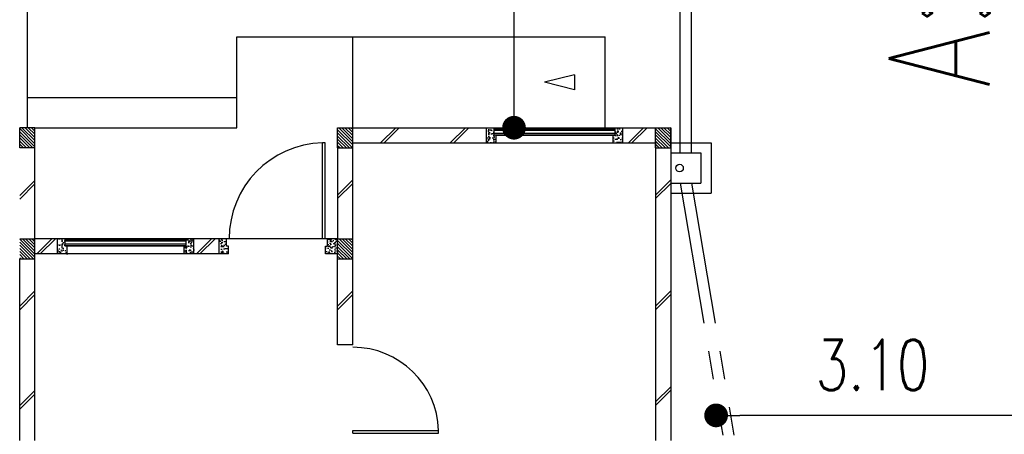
# Model space of a CAD drawing. Header units: millimetres. Extents: x 301 to 1479, y 491 to 1341.
# Tile 63 of 256: x 359.89 to 369.64, y 610.53 to 614.64. Entities that reach past the tile are written whole.
import ezdxf

# ---------------------------------------------------------------- set-up
doc = ezdxf.new("R2010")
doc.units = ezdxf.units.MM
doc.header["$LTSCALE"] = 1.5
doc.header["$MEASUREMENT"] = 0
doc.linetypes.add('PHANTOM2', pattern=[1.25, 0.625, -0.125, 0.125, -0.125, 0.125, -0.125])
for name, color, linetype in [('Blk', 7, 'Continuous'), ('Block', 46, 'Continuous'), ('Boundary Wall', 64, 'Continuous'), ('BWCN', 4, 'Continuous'), ('DIM', 6, 'Continuous'), ('DOOR', 3, 'Continuous'), ('Ele', 8, 'Continuous'), ('HATCH', 7, 'Continuous'), ('Hatch Col. C1 GF Ext.', 84, 'Continuous'), ('Hatch Col. C3 GF', 10, 'Continuous'), ('Hatch Stub Col', 251, 'Continuous'), ('Kerb', 251, 'Continuous'), ('Paving Block', 251, 'Continuous'), ('PVC Pipe 110', 69, 'Continuous'), ('PVC RWP 75', 77, 'Continuous'), ('TEXT', 7, 'Continuous'), ('WINDOW', 1, 'Continuous')]:
    doc.layers.add(name, color=color, linetype=linetype)
doc.styles.add('RS1', font='romans.shx', dxfattribs={"width": 0.75, "height": 0.5})
doc.styles.add('RS2', font='romans.shx', dxfattribs={"width": 0.75, "height": 1})
doc.dimstyles.new('Souillac5', dxfattribs={"dimscale": 0.5, "dimtxt": 0.5, "dimasz": 0.47, "dimexe": 0, "dimexo": 1, "dimgap": 0.5, "dimtad": 1, "dimzin": 0, "dimdsep": 46, "dimtxsty": 'RS1', "dimblk": 'DOT', "dimcen": 3, "dimse1": 1, "dimse2": 1, "dimclrd": 6, "dimclre": 6, "dimclrt": 7, "dimaunit": 1, "dimadec": 0, "dimazin": 0, "dimtfac": 1, "dimtofl": 0, "dimtmove": 1, "dimatfit": 3, "dimfxl": 1, "dimtolj": 1, "dimtzin": 0, "dimlwe": -1, "dimarcsym": 0})
pattern_1 = [(50, (388.26804, 127.90737), (0.071726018, -0.0062752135), [0.0075, -0.0825]), (355, (388.26804, 127.90737), (-0.013875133, 0.075219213), [0.006, -0.066]), (100.451444, (388.27402, 127.90685), (0.057850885, 0.068943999), [0.006374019, -0.070114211]), (46.1842, (388.26804, 127.92737), (0.106724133, -0.016551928), [0.01125, -0.12375]), (96.635635, (388.27693, 127.92599), (0.093466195, 0.09741186), [0.009561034, -0.105171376]), (351.184164, (388.26804, 127.92737), (0.093466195, 0.09741186), [0.009, -0.099]), (21, (388.27804, 127.92237), (0.059690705, -0.040261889), [0.0075, -0.0825]), (326, (388.27804, 127.92237), (0.024331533, 0.072515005), [0.006, -0.066]), (71.451445, (388.283015, 127.91902), (0.084022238, 0.032253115), [0.006374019, -0.070114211]), (37.5, (388.26804, 127.907373), (0.0012159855, 0.0332893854), [0, -0.0652, 0, -0.067, 0, -0.06625]), (7.5, (388.26804, 127.907373), (0.0263069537, 0.0394411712), [0, -0.0382, 0, -0.0637, 0, -0.02525]), (327.5, (388.24574, 127.907373), (0.0533822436, -0.0022554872), [0, -0.025, 0, -0.078, 0, -0.1035]), (317.5, (388.23574, 127.907373), (0.058318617, 0.010010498), [0, -0.0325, 0, -0.0518, 0, -0.0735])]
pattern_2 = [(50, (388.36804, 127.95737), (0.071726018, -0.0062752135), [0.0075, -0.0825]), (355, (388.36804, 127.95737), (-0.013875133, 0.075219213), [0.006, -0.066]), (100.451444, (388.37402, 127.95685), (0.057850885, 0.068943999), [0.006374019, -0.070114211]), (46.1842, (388.36804, 127.97737), (0.106724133, -0.016551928), [0.01125, -0.12375]), (96.635635, (388.37693, 127.97599), (0.093466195, 0.09741186), [0.009561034, -0.105171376]), (351.184164, (388.36804, 127.97737), (0.093466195, 0.09741186), [0.009, -0.099]), (21, (388.37804, 127.97237), (0.059690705, -0.040261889), [0.0075, -0.0825]), (326, (388.37804, 127.97237), (0.024331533, 0.072515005), [0.006, -0.066]), (71.451445, (388.383015, 127.96902), (0.084022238, 0.032253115), [0.006374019, -0.070114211]), (37.5, (388.36804, 127.957373), (0.0012159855, 0.0332893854), [0, -0.0652, 0, -0.067, 0, -0.06625]), (7.5, (388.36804, 127.957373), (0.0263069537, 0.0394411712), [0, -0.0382, 0, -0.0637, 0, -0.02525]), (327.5, (388.34574, 127.957373), (0.0533822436, -0.0022554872), [0, -0.025, 0, -0.078, 0, -0.1035]), (317.5, (388.33574, 127.957373), (0.058318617, 0.010010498), [0, -0.0325, 0, -0.0518, 0, -0.0735])]

# ---------------------------------------------------------------- blocks, each defined once
blk = doc.blocks.new('Dr1000')
at = {"layer": 'DOOR'}
for p, q in [((-50, 0), (-50, 950)), ((-25, 950), (-50, 950)), ((-25, 0), (-25, 950)), ((-25, 0), (-50, 0))]:
    blk.add_line(p, q, dxfattribs=at)
blk.add_arc((-24.4, -0.2), 950.6, 91.54201, 179.98579, dxfattribs=at)
blk = doc.blocks.new('Dr900')
at = {"layer": 'DOOR'}
for p, q in [((-50, 0), (-50, 850)), ((-25, 850), (-50, 850)), ((-25, 0), (-25, 850)), ((-25, 0), (-50, 0))]:
    blk.add_line(p, q, dxfattribs=at)
blk.add_arc((-24.3, -0.3), 850.7, 91.72797, 179.98222, dxfattribs=at)
blk = doc.blocks.new('SSSU-D2')
at = {"layer": 'HATCH'}
h = blk.add_hatch(dxfattribs=at)
h.set_pattern_fill('ANSI31', color=256, scale=0.175, angle=630)
h.set_pattern_definition([(315, (-162.234888, -4.168587), (0.0154679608, 0.0154679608), [])])
h.paths.add_polyline_path([(-3.15, 0), (-3.3, 0), (-3.3, -0.2), (-3.15, -0.2)])
h = blk.add_hatch(dxfattribs=at)
h.set_pattern_fill('ANSI31', color=256, scale=0.175, angle=630)
h.set_pattern_definition([(315, (-165.384888, -4.168587), (0.0154679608, 0.0154679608), [])])
h.paths.add_polyline_path([(0, 0), (-0.15, 0), (-0.15, -0.2), (0, -0.2)])
h = blk.add_hatch(dxfattribs=at)
h.set_pattern_fill('ANSI31', color=256, scale=0.175, angle=630)
h.set_pattern_definition([(315, (-162.234888, -3.068587), (0.0154679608, 0.0154679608), [])])
h.paths.add_polyline_path([(-3.15, -1.1), (-3.3, -1.1), (-3.3, -1.3), (-3.15, -1.3)])
at = {"layer": 'Hatch Col. C1 GF Ext.'}
h = blk.add_hatch(dxfattribs=at)
h.set_pattern_fill('ANSI31', color=256, scale=0.175, angle=-90)
h.set_pattern_definition([(315, (409.424486, 122.722963), (0.0154679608, 0.0154679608), [])])
h.paths.add_polyline_path([(-6.3, 0), (-6.45, 0), (-6.45, -0.2), (-6.3, -0.2)])
at = {"layer": 'Hatch Col. C3 GF'}
h = blk.add_hatch(dxfattribs=at)
h.set_pattern_fill('ANSI31', color=256, scale=0.175, angle=-90)
h.set_pattern_definition([(315, (409.424486, 122.772963), (0.0154679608, 0.0154679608), [])])
h.paths.add_polyline_path([(-6.3, -1.1), (-6.45, -1.1), (-6.45, -1.3), (-6.3, -1.3)])
at = {"layer": 'Hatch Stub Col', "linetype": 'ByBlock'}
h = blk.add_hatch(dxfattribs=at)
h.set_pattern_fill('AR-CONC', color=256, scale=0.01, angle=720)
h.set_pattern_definition(pattern_1)
h.paths.add_polyline_path([(-1.8254, -0.15), (-1.7304, -0.15), (-1.7304, -0.075), (-1.7504, -0.075), (-1.7504, 0), (-1.8254, 0)])
h = blk.add_hatch(dxfattribs=at)
h.set_pattern_fill('AR-CONC', color=256, scale=0.01, angle=720)
h.set_pattern_definition(pattern_1)
h.paths.add_polyline_path([(-0.5704, -0.15), (-0.4754, -0.15), (-0.4754, 0), (-0.5504, 0), (-0.5504, -0.075), (-0.5704, -0.075)])
h = blk.add_hatch(dxfattribs=at)
h.set_pattern_fill('AR-CONC', color=256, scale=0.01, angle=720)
h.set_pattern_definition(pattern_2)
h.paths.add_polyline_path([(-6.0746, -1.25), (-5.9796, -1.25), (-5.9796, -1.175), (-5.9996, -1.175), (-5.9996, -1.1), (-6.0746, -1.1)])
h = blk.add_hatch(dxfattribs=at)
h.set_pattern_fill('AR-CONC', color=256, scale=0.01, angle=720)
h.set_pattern_definition(pattern_2)
h.paths.add_polyline_path([(-4.8196, -1.25), (-4.7246, -1.25), (-4.7246, -1.1), (-4.7996, -1.1), (-4.7996, -1.175), (-4.8196, -1.175)])
h = blk.add_hatch(dxfattribs=at)
h.set_pattern_fill('AR-CONC', color=256, scale=0.01, angle=720)
h.set_pattern_definition(pattern_2)
h.paths.add_polyline_path([(-4.475, -1.25), (-4.38, -1.25), (-4.38, -1.175), (-4.4, -1.175), (-4.4, -1.1), (-4.475, -1.1)])
h = blk.add_hatch(dxfattribs=at)
h.set_pattern_fill('AR-CONC', color=256, scale=0.01, angle=720)
h.set_pattern_definition([(50, (388.26804, 127.95737), (0.071726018, -0.0062752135), [0.0075, -0.0825]), (355, (388.26804, 127.95737), (-0.013875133, 0.075219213), [0.006, -0.066]), (100.451444, (388.27402, 127.95685), (0.057850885, 0.068943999), [0.006374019, -0.070114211]), (46.1842, (388.26804, 127.97737), (0.106724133, -0.016551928), [0.01125, -0.12375]), (96.635635, (388.27693, 127.97599), (0.093466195, 0.09741186), [0.009561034, -0.105171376]), (351.184164, (388.26804, 127.97737), (0.093466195, 0.09741186), [0.009, -0.099]), (21, (388.27804, 127.97237), (0.059690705, -0.040261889), [0.0075, -0.0825]), (326, (388.27804, 127.97237), (0.024331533, 0.072515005), [0.006, -0.066]), (71.451445, (388.283015, 127.96902), (0.084022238, 0.032253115), [0.006374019, -0.070114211]), (37.5, (388.26804, 127.957373), (0.0012159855, 0.0332893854), [0, -0.0652, 0, -0.067, 0, -0.06625]), (7.5, (388.26804, 127.957373), (0.0263069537, 0.0394411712), [0, -0.0382, 0, -0.0637, 0, -0.02525]), (327.5, (388.24574, 127.957373), (0.0533822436, -0.0022554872), [0, -0.025, 0, -0.078, 0, -0.1035]), (317.5, (388.23574, 127.957373), (0.058318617, 0.010010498), [0, -0.0325, 0, -0.0518, 0, -0.0735])])
h.paths.add_polyline_path([(-3.42, -1.25), (-3.3, -1.25), (-3.3, -1.1), (-3.4, -1.1), (-3.4, -1.175), (-3.42, -1.175)])
at = {"layer": 'Block', "linetype": 'ByBlock'}
for p, q in [((-3.15, 0), (-1.8254, 0)), ((-0.4754, 0), (-0.15, 0)), ((0, 0), (0, -3.1)), ((-3.15, -0.15), (-1.8254, -0.15)), ((-0.4754, -0.15), (-0.15, -0.15)), ((-0.15, -0.15), (-0.15, -3.1)), ((-6.3, -1.1), (-6.3, -0.2)), ((-3.3, -0.2), (-3.3, -1.1)), ((-3.15, -1.1), (-3.15, -0.2)), ((-6.0746, -1.1), (-6.3, -1.1)), ((-4.475, -1.1), (-4.7246, -1.1)), ((-6.0746, -1.25), (-6.3, -1.25)), ((-4.475, -1.25), (-4.7246, -1.25)), ((-6.45, -3.1), (-6.45, -1.3)), ((-6.3, -3.1), (-6.3, -1.3)), ((-3.3, -2.15), (-3.3, -1.3)), ((-3.15, -2.15), (-3.15, -1.3)), ((-3.15, -2.15), (-3.3, -2.15))]:
    blk.add_line(p, q, dxfattribs=at)
at = {"layer": 'Boundary Wall', "linetype": 'ByBlock'}
blk.add_line((-6.375, 1.555), (-6.375, 0), dxfattribs=at)
at = {"layer": 'BWCN'}
for p, q in [((-3.3, 0), (-3.15, 0)), ((-3.3, -0.2), (-3.3, 0)), ((-3.15, -0.2), (-3.15, 0)), ((-1.8254, -0.15), (-1.8254, 0)), ((-1.8254, 0), (-1.7504, 0)), ((-1.7504, -0.075), (-1.7504, 0)), ((-0.5504, -0.075), (-0.5504, 0)), ((-0.5504, 0), (-0.4754, 0)), ((-0.4754, -0.15), (-0.4754, 0)), ((-0.15, 0), (0, 0)), ((-0.15, -0.2), (-0.15, 0)), ((0, -0.2), (0, 0)), ((-6.45, -0.2), (-6.45, 0)), ((-6.3, 0), (-6.45, 0)), ((-6.3, -0.2), (-6.3, 0)), ((-1.7304, -0.075), (-1.7504, -0.075)), ((-1.7304, -0.15), (-1.7304, -0.075)), ((-0.5704, -0.15), (-0.5704, -0.075)), ((-0.5704, -0.075), (-0.5504, -0.075)), ((-1.8254, -0.15), (-1.7304, -0.15)), ((-0.5704, -0.15), (-0.4754, -0.15)), ((-6.3, -0.2), (-6.45, -0.2)), ((-3.3, -0.2), (-3.15, -0.2)), ((-0.15, -0.2), (0, -0.2)), ((-6.45, -1.1), (-6.3, -1.1)), ((-6.3, -1.3), (-6.3, -1.1)), ((-6.0746, -1.25), (-6.0746, -1.1)), ((-5.9996, -1.1), (-6.0746, -1.1)), ((-5.9996, -1.175), (-5.9996, -1.1)), ((-4.7996, -1.175), (-4.7996, -1.1)), ((-4.7246, -1.1), (-4.7996, -1.1)), ((-4.7246, -1.25), (-4.7246, -1.1)), ((-4.4, -1.1), (-4.475, -1.1)), ((-4.475, -1.25), (-4.475, -1.1)), ((-4.4, -1.175), (-4.4, -1.1)), ((-3.3, -1.1), (-3.4, -1.1)), ((-3.4, -1.175), (-3.4, -1.1)), ((-3.3, -1.1), (-3.15, -1.1)), ((-3.3, -1.3), (-3.3, -1.1)), ((-3.15, -1.3), (-3.15, -1.1)), ((-5.9796, -1.25), (-6.0746, -1.25)), ((-5.9796, -1.175), (-5.9996, -1.175)), ((-5.9796, -1.25), (-5.9796, -1.175)), ((-4.8196, -1.25), (-4.8196, -1.175)), ((-4.8196, -1.175), (-4.7996, -1.175)), ((-4.7246, -1.25), (-4.8196, -1.25)), ((-4.38, -1.25), (-4.475, -1.25)), ((-4.38, -1.175), (-4.4, -1.175)), ((-4.38, -1.25), (-4.38, -1.175)), ((-3.42, -1.25), (-3.42, -1.175)), ((-3.42, -1.175), (-3.4, -1.175)), ((-3.3, -1.25), (-3.42, -1.25)), ((-6.45, -1.3), (-6.3, -1.3)), ((-3.3, -1.3), (-3.15, -1.3))]:
    blk.add_line(p, q, dxfattribs=at)
at = {"layer": 'Ele'}
for p, q in [((-4.3, 0), (-4.3, 0.9)), ((-4.3, 0.9), (-0.65, 0.9)), ((-3.15, 0), (-3.15, 0.9)), ((-0.65, 0), (-0.65, 0.9)), ((-6.375, 0.3), (-4.3, 0.3)), ((-1.7504, 0), (-0.5504, 0)), ((-6.3, 0), (-4.3, 0)), ((-1.7504, -0.01), (-0.5504, -0.01)), ((-1.7504, -0.07), (-0.5504, -0.07)), ((-1.7304, -0.075), (-0.5704, -0.075)), ((-1.7304, -0.15), (-0.5704, -0.15)), ((-4.7996, -1.1), (-5.9996, -1.1)), ((-4.7996, -1.11), (-5.9996, -1.11)), ((-4.7996, -1.17), (-5.9996, -1.17)), ((-3.4, -1.1), (-4.4, -1.1)), ((-4.8196, -1.175), (-5.9796, -1.175)), ((-4.8196, -1.25), (-5.9796, -1.25))]:
    blk.add_line(p, q, dxfattribs=at)
at = {"layer": 'Ele', "linetype": 'ByBlock'}
blk.add_line((-0.9515, 0.525), (-0.9515, 0.375), dxfattribs=at)
at = {"layer": 'HATCH'}
for p, q in [((-2.7249, 0), (-2.8749, -0.15)), ((-2.6895, 0), (-2.8395, -0.15)), ((-2.0338, 0), (-2.1838, -0.15)), ((-1.9985, 0), (-2.1485, -0.15)), ((-0.2697, 0), (-0.4197, -0.15)), ((-0.2343, 0), (-0.3843, -0.15)), ((-6.3, -0.5223), (-6.45, -0.6723)), ((-6.3, -0.5576), (-6.45, -0.7076)), ((-3.15, -0.5167), (-3.3, -0.6667)), ((-3.15, -0.552), (-3.3, -0.702)), ((0, -0.5167), (-0.15, -0.6667)), ((0, -0.552), (-0.15, -0.702)), ((-6.1317, -1.1), (-6.2817, -1.25)), ((-6.0964, -1.1), (-6.2464, -1.25)), ((-4.5497, -1.1), (-4.6997, -1.25)), ((-4.5144, -1.1), (-4.6644, -1.25)), ((-6.3, -1.6174), (-6.45, -1.7674)), ((-6.3, -1.6528), (-6.45, -1.8028)), ((-3.15, -1.6174), (-3.3, -1.7674)), ((-3.15, -1.6528), (-3.3, -1.8028)), ((0, -1.6174), (-0.15, -1.7674)), ((0, -1.6528), (-0.15, -1.8028)), ((-6.3, -2.603), (-6.45, -2.753)), ((0, -2.5664), (-0.15, -2.7164)), ((0, -2.6018), (-0.15, -2.7518)), ((-6.3, -2.6384), (-6.45, -2.7884))]:
    blk.add_line(p, q, dxfattribs=at)
at = {"layer": 'Kerb'}
for p, q in [((0, -0.15), (0.4, -0.15)), ((0.4, -0.15), (0.4, -0.65)), ((0, -0.25), (0.3, -0.25)), ((0.3, -0.25), (0.3, -0.55)), ((0, -0.55), (0.3, -0.55)), ((0, -0.65), (0.4, -0.65))]:
    blk.add_line(p, q, dxfattribs=at)
at = {"layer": 'Paving Block', "linetype": 'ByBlock'}
for p in [(-0.9515, 0.525), (-0.9515, 0.375)]:
    blk.add_line(p, (-1.2515, 0.45), dxfattribs=at)
at = {"layer": 'PVC Pipe 110', "linetype": 'PHANTOM2', "ltscale": 1.5}
for p, q in [((0.095, -0.25), (0.095, 2.15)), ((0.205, -0.25), (0.205, 2.15)), ((0.0942, -0.55), (0.7942, -4.7)), ((0.2058, -0.55), (0.9058, -4.7))]:
    blk.add_line(p, q, dxfattribs=at)
at = {"layer": 'PVC RWP 75'}
blk.add_circle((0.0875, -0.4), 0.0375, dxfattribs=at)
blk.add_circle((0.0875, -0.4), 0.0375, dxfattribs=at)
blk.add_circle((0.0875, -0.4), 0.0375, dxfattribs=at)
at = {"layer": 'WINDOW'}
for p, q in [((-1.7504, -0.025), (-0.5504, -0.025)), ((-1.7504, -0.055), (-0.5504, -0.055)), ((-4.7996, -1.125), (-5.9996, -1.125)), ((-4.7996, -1.155), (-5.9996, -1.155))]:
    blk.add_line(p, q, dxfattribs=at)
at = {"layer": 'DOOR', "xscale": 0.001, "yscale": 0.001, "zscale": 0.001}
blk.add_blockref('Dr1000', (-3.4, -1.1), dxfattribs=at)
at = {"layer": 'DOOR', "xscale": 0.001, "yscale": 0.001, "zscale": 0.001, "rotation": 270}
blk.add_blockref('Dr900', (-3.15, -3.05), dxfattribs=at)
blk = doc.blocks.new('_DOT')
at = {"color": 0, "linetype": 'ByBlock'}
blk.add_line((-0.5, 0), (-1, 0), dxfattribs=at)
at = {"color": 0, "linetype": 'ByBlock', "const_width": 0.5}
blk.add_lwpolyline([(-0.25, 0, 1), (0.25, 0, 1)], format="xyb", close=True, dxfattribs=at)
blk = doc.blocks.new('*D44')
at = {"layer": 'DEFPOINTS', "color": 0, "transparency": 16777216}
for p in [(364.7851, 620.769), (364.9253, 620.769), (364.9253, 613.569)]:
    blk.add_point(p, dxfattribs=at)
at = {"layer": 'DIM', "color": 6, "lineweight": -2, "transparency": 16777216}
blk.add_line((364.7851, 613.804), (364.7851, 620.534), dxfattribs=at)
at = {"layer": 'DIM', "color": 6, "lineweight": -2, "transparency": 16777216, "xscale": 0.235, "yscale": 0.235, "zscale": 0.235}
for p, rotation in [((364.7851, 620.769), 90), ((364.7851, 613.569), 270)]:
    blk.add_blockref('_DOT', p, dxfattribs=dict(at, rotation=rotation))
at = {"layer": 'DIM', "color": 7, "transparency": 16777216, "insert": (364.2851, 617.169), "char_height": 0.5, "attachment_point": 5, "rotation": 90, "style": 'RS1'}
blk.add_mtext('\\A1;7.20', dxfattribs=at)
blk = doc.blocks.new('*D46')
at = {"layer": 'DEFPOINTS', "color": 0, "transparency": 16777216}
for p in [(366.7876, 610.719), (366.7876, 610.719), (369.8876, 610.719)]:
    blk.add_point(p, dxfattribs=at)
at = {"layer": 'DIM', "color": 6, "lineweight": -2, "transparency": 16777216}
blk.add_line((369.6526, 610.719), (367.0226, 610.719), dxfattribs=at)
at = {"layer": 'DIM', "color": 6, "lineweight": -2, "transparency": 16777216, "xscale": 0.235, "yscale": 0.235, "zscale": 0.235, "rotation": 180}
blk.add_blockref('_DOT', (366.7876, 610.719), dxfattribs=at)
at = {"layer": 'DIM', "color": 6, "lineweight": -2, "transparency": 16777216, "xscale": 0.235, "yscale": 0.235, "zscale": 0.235}
blk.add_blockref('_DOT', (369.8876, 610.719), dxfattribs=at)
at = {"layer": 'DIM', "color": 7, "transparency": 16777216, "insert": (368.3376, 611.219), "char_height": 0.5, "attachment_point": 5, "style": 'RS1'}
blk.add_mtext('\\A1;3.10', dxfattribs=at)

msp = doc.modelspace()

# ---------------------------------------------------------------- block references
at = {"layer": 'Blk'}
msp.add_blockref('SSSU-D2', (366.3376, 613.569), dxfattribs=at)

# ---------------------------------------------------------------- texts
at = {"layer": 'TEXT', "style": 'RS2', "width": 0.75}
msp.add_text('A:210.00m²', height=1, rotation=89.98956, dxfattribs=at).set_placement((369.4971, 613.9648))

# ---------------------------------------------------------------- dimensions: what is measured, and where the dimension line sits
at = {"layer": 'DIM'}
for base, p1, p2, angle, picture, middle in [((364.7851, 620.769), (364.9253, 613.569), (364.9253, 620.769), 90, '*D44', (364.2851, 617.169)), ((366.7876, 610.719), (369.8876, 610.719), (366.7876, 610.719), 180, '*D46', (368.3376, 611.219))]:
    dim = msp.add_linear_dim(base=base, p1=p1, p2=p2, angle=angle, dimstyle='Souillac5', dxfattribs=at)
    dim.commit()
    dim.dimension.update_dxf_attribs({"geometry": picture, "text_midpoint": middle})

doc.saveas('drawing.dxf')
